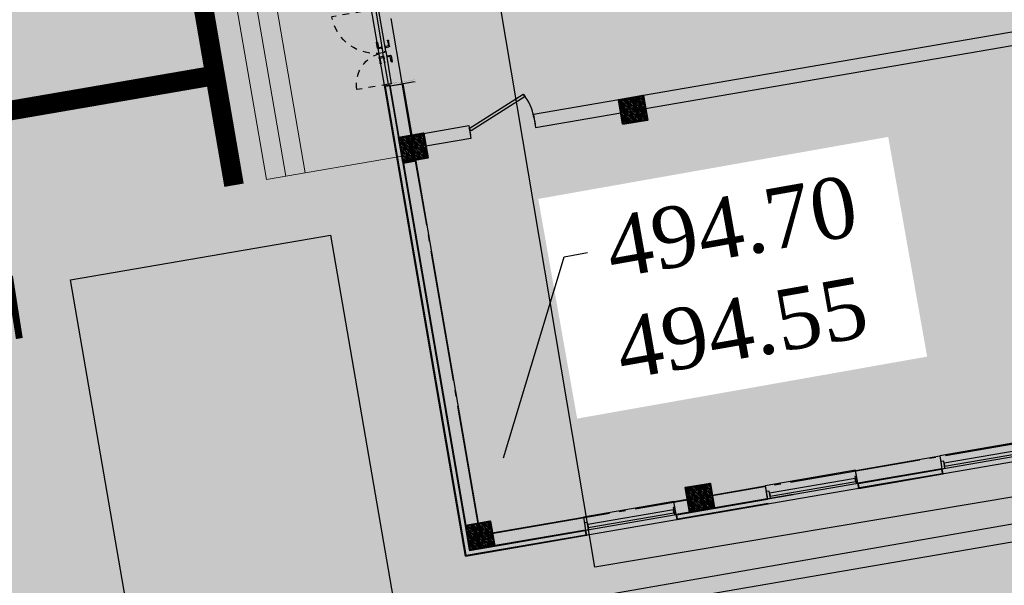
# Model space of a CAD drawing. Extents: x 0 to 667088, y 0 to 6446.
# Tile 41 of 256: x 2153 to 2168, y 276 to 284. Entities that reach past the tile are written whole.
import ezdxf
from ezdxf import colors
from ezdxf.entities.mleader import LeaderData, LeaderLine
from ezdxf.math import Vec2, Vec3

# ---------------------------------------------------------------- set-up
doc = ezdxf.new("R2010")
doc.units = 0
doc.header["$MEASUREMENT"] = 0
for name, pattern in [('Beruniy Xref$0$DASHED', [19.05, 12.7, -6.35]), ('CONTI', [0]), ('ГОСТ 2.303 5', [24, 20, -1.5, 1, -1.5])]:
    doc.linetypes.add(name, pattern=pattern)
for name, color, linetype in [('(002) Рамка', 7, 'Continuous'), ('NAD_M0', 7, 'CONTI'), ('STR_L0', 6, 'CONTI'), ('ZAPSK0', 250, 'CONTI'), ('стен', 7, 'Continuous')]:
    doc.layers.add(name, color=color, linetype=linetype)
for name, color, linetype, lineweight in [('rrr', 5, 'Continuous', 18), ('сплошная толстая', 7, 'Continuous', 40), ('Толстая', 174, 'Continuous', 35), ('Утеплитель', 204, 'Continuous', 13)]:
    doc.layers.add(name, color=color, linetype=linetype, lineweight=lineweight)
doc.styles.add('SHRFT', font='TXT', dxfattribs={"width": 0.75})
doc.styles.get("Standard").update_dxf_attribs({"font": 'times.ttf'})

# ---------------------------------------------------------------- blocks, each defined once
blk = doc.blocks.new('rhy')
at = {"layer": 'STR_L0', "color": 0}
blk.add_lwpolyline([(1338.71116, 323.17), (1346.14116, 278.78), (1339.24116, 277.11), (1340.22116, 270.81), (1430.27116, 286.52), (1424.40116, 321.82), (1415.15116, 320.21), (1418.31116, 301.14), (1376.68116, 293.55), (1373.13116, 312.37), (1363.67116, 310.62), (1367.40116, 288.7), (1354.48116, 286.43), (1348.26116, 324.79), (1338.71116, 323.17)], dxfattribs=at)
at = {"layer": 'ZAPSK0', "color": 1, "lineweight": 30}
blk.add_lwpolyline([(1364.57876, 291.54673), (1421.58031, 301.1208), (1424.19745, 285.53906), (1367.19589, 275.96499)], close=True, dxfattribs=at)
at = {"layer": 'NAD_M0', "color": 7, "style": 'SHRFT', "width": 0.75}
blk.add_text('Укув биноси', height=1.25, rotation=9, dxfattribs=at).set_placement((1351.53116, 278.36))
blk = doc.blocks.new('*U22')
at = {"color": 0, "linetype": 'Beruniy Xref$0$DASHED'}
for p, q in [((-193.5, 22.5), (-193.5, 105.5)), ((-50.5, 22.5), (-50.5, 82.5))]:
    blk.add_line(p, q, dxfattribs=at)
at = {"color": 0}
for p, q in [((-197, 20), (-197, -26.8)), ((-121, 31.3), (-131.5, 31.3)), ((-131.5, 29.3), (-122, 29.3)), ((-122.5, 22.5), (-122.5, 23.5)), ((-122.5, 23.5), (-118.5, 23.5)), ((-118.5, 22.5), (-122.5, 22.5)), ((-122, 23.6), (-122, 23.5)), ((-121.5, 28.8), (-121.5, 24.1)), ((-119.5, 24.1), (-121.5, 24.1)), ((-119.5, 24.1), (-119.5, 29.8)), ((-119, 23.5), (-119, 23.6)), ((-118.5, 23.5), (-118.5, 22.5)), ((-112.5, 19.8), (-110.5, 19.8)), ((-112.5, 19.8), (-112.5, 17)), ((-110.5, 19.8), (-110.5, 22.5)), ((-100.5, 23.5), (-104.5, 23.5)), ((-104.5, 23.5), (-104.5, 22.5)), ((-104.5, 22.5), (-100.5, 22.5)), ((-104, 23.5), (-104, 23.6)), ((-103.5, 24.1), (-103.5, 29.8)), ((-103.5, 24.1), (-101.5, 24.1)), ((-102.5, 22.5), (-98.5, 22.5)), ((-102, 31.3), (-91.5, 31.3)), ((-101.5, 28.8), (-101.5, 24.1)), ((-91.5, 29.3), (-101, 29.3)), ((-101, 23.6), (-101, 23.5)), ((-100.5, 22.5), (-100.5, 23.5)), ((-95.5, 22.5), (-91.5, 22.5)), ((-47, 20), (-47, -26.8)), ((-131.5, 10.2), (-122, 10.2)), ((-121, 8.2), (-131.5, 8.2)), ((-122.5, 17), (-122.5, 16)), ((-122.5, 16), (-118.5, 16)), ((-122, 15.9), (-122, 16)), ((-121.5, 10.7), (-121.5, 15.4)), ((-119.5, 15.4), (-121.5, 15.4)), ((-119.5, 15.4), (-119.5, 9.7)), ((-119, 16), (-119, 15.9)), ((-118.5, 16), (-118.5, 17)), ((-104.5, 16), (-104.5, 17)), ((-100.5, 16), (-104.5, 16)), ((-104, 16), (-104, 15.9)), ((-103.5, 15.4), (-103.5, 9.7)), ((-103.5, 15.4), (-101.5, 15.4)), ((-102, 8.2), (-91.5, 8.2)), ((-101.5, 10.7), (-101.5, 15.4)), ((-101, 15.9), (-101, 16)), ((-91.5, 10.2), (-101, 10.2)), ((-100.5, 17), (-100.5, 16))]:
    blk.add_line(p, q, dxfattribs=at)
at = {"color": 0, "const_width": 0.2}
for points in [[(-199.5, 20), (-199.5, 22.5), (-194.5, 22.5), (-194.5, 16), (-192.5, 16), (-192.5, 7)], [(-44.5, 20), (-44.5, 22.5), (-49.5, 22.5), (-49.5, 16), (-51.5, 16), (-51.5, 7)], [(-193.5, 15), (-193.5, -29.3), (-199.5, -29.3), (-199.5, -26.8)], [(-50.5, 15), (-50.5, -29.3), (-44.5, -29.3), (-44.5, -26.8)]]:
    blk.add_lwpolyline(points, dxfattribs=at)
at = {"color": 0}
for points in [[(-193.5, 17), (-193.5, 22.5), (-110.5, 22.5)], [(-50.5, 17), (-50.5, 22.5), (-110.5, 22.5)], [(-112.5, 17), (-193.5, 17)], [(-112.5, 17), (-50.5, 17)]]:
    blk.add_lwpolyline(points, dxfattribs=at)
at = {"color": 0, "linetype": 'Beruniy Xref$0$DASHED'}
for centre, radius, start, end in [((-193.5, 22.5), 83, 0, 90), ((-50.5, 22.5), 60, 90, 180)]:
    blk.add_arc(centre, radius, start, end, dxfattribs=at)
at = {"color": 0}
for centre, radius, start, end in [((-131.5, 30.3), 1, 90, 270), ((-122, 28.8), 0.5, 0, 90), ((-121.5, 23.6), 0.5, 90, 180), ((-121, 29.8), 1.5, 0, 90), ((-119.5, 23.6), 0.5, 0, 90), ((-103.5, 23.6), 0.5, 90, 180), ((-102, 29.8), 1.5, 90, 180), ((-101, 28.8), 0.5, 90, 180), ((-101.5, 23.6), 0.5, 0, 90), ((-91.5, 30.3), 1, 270, 90), ((-131.5, 9.2), 1, 90, 270), ((-121.5, 15.9), 0.5, 180, 270), ((-122, 10.7), 0.5, 270, 0), ((-121, 9.7), 1.5, 270, 0), ((-119.5, 15.9), 0.5, 270, 0), ((-103.5, 15.9), 0.5, 180, 270), ((-102, 9.7), 1.5, 180, 270), ((-101.5, 15.9), 0.5, 270, 0), ((-101, 10.7), 0.5, 180, 270), ((-91.5, 9.2), 1, 270, 90)]:
    blk.add_arc(centre, radius, start, end, dxfattribs=at)
blk = doc.blocks.new('*U34')
for p, q in [((0, 0), (0, -100)), ((1000, 0), (1000, -100))]:
    blk.add_line(p, q)
blk.add_lwpolyline([(0, 0), (900, 375), (921, 337), (22, -38)], close=True)
blk.add_arc((250, 0), 750, 0, 30)
blk = doc.blocks.new('A$C04BF76B1')
at = {"color": 5}
for points in [[(-1305, 430), (-1305, 319), (-1352, 319), (-1352, 430)], [(-1352, 430), (48, 430), (48, 230), (-1352, 230)], [(20, 398), (20, 351), (-1305, 351), (-1305, 398)], [(48, 430), (48, 319), (20, 319), (20, 430)]]:
    blk.add_lwpolyline(points, close=True, dxfattribs=at)
blk = doc.blocks.new('A$Cda22a00f')
at = {"layer": 'rrr'}
h = blk.add_hatch(dxfattribs=at)
h.set_pattern_fill('ANSI36', color=256, scale=5, angle=-90)
h.set_pattern_definition([(315, (-225876.074, 1567534.167), (30.86963042, -8.41899011), [39.6875, -7.9375, 0, -7.9375])])
h.paths.add_polyline_path([(12294, 19580), (12294, 19200), (11914, 19200), (11914, 19580)])
h = blk.add_hatch(dxfattribs=at)
h.set_pattern_fill('ANSI36', color=256, scale=5, angle=-90)
h.set_pattern_definition([(315, (-222476.074, 1567534.167), (30.86963042, -8.41899011), [39.6875, -7.9375, 0, -7.9375])])
h.paths.add_polyline_path([(15694, 19580), (15694, 19200), (15314, 19200), (15314, 19580)])
h = blk.add_hatch(dxfattribs=at)
h.set_pattern_fill('ANSI36', color=256, scale=5, angle=-90)
h.set_pattern_definition([(315, (-225876.074, 1561534.167), (30.86963042, -8.41899011), [39.6875, -7.9375, 0, -7.9375])])
h.paths.add_polyline_path([(12294, 13580), (12294, 13200), (11914, 13200), (11914, 13580)])
h = blk.add_hatch(dxfattribs=at)
h.set_pattern_fill('ANSI36', color=256, scale=5, angle=-90)
h.set_pattern_definition([(315, (-222476.074, 1561534.167), (30.86963042, -8.41899011), [39.6875, -7.9375, 0, -7.9375])])
h.paths.add_polyline_path([(15694, 13580), (15694, 13200), (15314, 13200), (15314, 13580)])
at = {"lineweight": 30}
for points in [[(8394, 19582), (9694, 19582), (9694, 19382), (8394, 19382)], [(11094, 19582), (11914, 19582), (11914, 19382), (11094, 19382)], [(12294, 19580), (12504, 19580), (12504, 19380), (12294, 19380)], [(13904, 19580), (15314, 19580), (15314, 19380), (13904, 19380)], [(15694, 19200), (15494, 19200), (15494, 13600), (15694, 13600)], [(6094, 13201), (11914, 13201), (11914, 13401), (6094, 13401)], [(13614, 13401), (12294, 13401), (12294, 13201), (13614, 13201)], [(14614, 13401), (15314, 13401), (15314, 13201), (14614, 13201)], [(15694, 12402), (15494, 12402), (15494, 13202), (15694, 13202)]]:
    blk.add_lwpolyline(points, close=True, dxfattribs=at)
at = {"color": 1, "linetype": 'ГОСТ 2.303 5', "lineweight": 25, "ltscale": 100}
blk.add_lwpolyline([(15504, 19390), (-50975, 19390)], dxfattribs=at)
at = {"linetype": 'ГОСТ 2.303 5', "lineweight": 25, "ltscale": 100}
for points in [[(15504, 19390), (15504, 13390)], [(15504, 13390), (15504, 10190)]]:
    blk.add_lwpolyline(points, dxfattribs=at)
at = {"layer": 'сплошная толстая', "lineweight": 0}
for p, q in [((15694, 13490), (17794, 13490)), ((17194, 13490), (17194, 10090)), ((17494, 13490), (17494, 10090)), ((17794, 13490), (17794, 10090))]:
    blk.add_line(p, q, dxfattribs=at)
at = {"layer": 'Толстая', "lineweight": 40}
for points in [[(12294, 19580), (12294, 19200), (11914, 19200), (11914, 19580)], [(15694, 19580), (15694, 19200), (15314, 19200), (15314, 19580)], [(12294, 13580), (12294, 13200), (11914, 13200), (11914, 13580)], [(15694, 13580), (15694, 13200), (15314, 13200), (15314, 13580)]]:
    blk.add_lwpolyline(points, close=True, dxfattribs=at)
at = {"layer": 'Утеплитель', "lineweight": 0, "ltscale": 0.5}
for points in [[(11094, 19660), (15774, 19660), (15774, 3920), (-48366, 3920), (-48366, 19660), (-18506, 19660)], [(11094, 19590), (12494, 19590), (12494, 19650), (11094, 19650)]]:
    blk.add_lwpolyline(points, dxfattribs=at)
at = {"layer": 'Утеплитель', "lineweight": 35, "ltscale": 0.5}
blk.add_lwpolyline([(9694, 19580), (9694, 19660), (8394, 19660), (8394, 19580)], close=True, dxfattribs=at)
for points in [[(9694, 19580), (8394, 19580)], [(12504, 19580), (10694, 19580)], [(11094, 19580), (12504, 19580), (12504, 19660), (11094, 19660)], [(15694, 12390), (15774, 12390), (15774, 19660), (13904, 19660), (13904, 19580), (15694, 19580), (15694, 12390), (15694, 19580), (13904, 19580)]]:
    blk.add_lwpolyline(points, dxfattribs=at)
at = {"layer": 'Утеплитель', "lineweight": 0, "ltscale": 0.5}
for points in [[(9684, 19590), (9684, 19650), (8404, 19650), (8404, 19590)], [(13914, 19590), (15704, 19590), (15704, 12400), (15764, 12400), (15764, 19650), (13914, 19650)]]:
    blk.add_lwpolyline(points, close=True, dxfattribs=at)
at = {"lineweight": 15, "xscale": -1}
for p in [(7042, 19150), (9742, 19150), (12552, 19150)]:
    blk.add_blockref('A$C04BF76B1', p, dxfattribs=at)
at = {"rotation": 180}
blk.add_blockref('*U34', (14614, 13246), dxfattribs=at)
at = {"ltscale": 100, "xscale": -8.106666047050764, "yscale": 8.106666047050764, "zscale": 8.106666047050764, "rotation": 270}
blk.add_blockref('*U22', (15532, 12781), dxfattribs=at)

msp = doc.modelspace()

# ---------------------------------------------------------------- hatches: boundary and pattern name
at = {"layer": 'стен', "lineweight": 30}
h = msp.add_hatch(color=9, dxfattribs=at)
h.dxf.hatch_style = 1
h.paths.add_polyline_path([(2132.06646, 263.53566), (2304.22031, 293.15897), (2307.39587, 298.17225), (2275.9389, 411.34426), (2271.38255, 414.21088), (2110.21489, 385.46053), (2110.74174, 382.50715), (2130.20885, 385.97985), (2133.07789, 322.94683), (2126.86091, 321.89699), (2129.67122, 283.34183), (2129.76264, 282.83335), (2128.74319, 282.65006)])
h = msp.add_hatch(color=72, dxfattribs=at)
h.dxf.hatch_style = 1
h.paths.add_polyline_path([(2236.35722, 297.53264), (2232.51171, 296.87092), (2225.38685, 338.27658), (2232.47549, 339.49636), (2235.59941, 325.7717), (2231.24423, 324.9598)], flags=17)
edge = h.paths.add_edge_path()
edge.add_line((2192.49902, 303.34845), (2190.49239, 315.00985))
edge.add_arc((2193.44894, 315.51859), 3, 99.763532, 189.763532, ccw=False)
edge.add_line((2192.94019, 318.47514), (2220.86447, 323.2802))
edge.add_arc((2221.37321, 320.32365), 3, 9.763532, 99.763532, ccw=False)
edge.add_line((2224.32976, 320.8324), (2228.14886, 298.63793))
edge.add_line((2228.14886, 298.63793), (2222.30997, 297.63321))
edge.add_line((2222.30997, 297.63321), (2221.22972, 303.91097))
edge.add_line((2221.22972, 303.91097), (2198.84321, 300.05881))
edge.add_line((2198.84321, 300.05881), (2198.11552, 304.28776))
edge.add_line((2198.11552, 304.28776), (2192.49902, 303.34845))
h.paths.add_polyline_path([(2219.17512, 374.37562), (2235.90056, 378.03), (2234.95056, 383.9), (2243.57056, 385.09), (2243.42056, 386.05), (2249.96056, 387.02), (2249.74056, 388.31), (2254.09056, 388.95), (2253.56056, 392.21), (2267.85056, 394.75), (2272.41056, 368.37), (2273.08056, 362.18), (2253.38056, 357.65), (2251.39056, 370.03), (2237.59056, 367.94), (2236.12056, 376.24), (2219.55009, 372.19649), (2224.8781, 341.23313), (2231.7963, 342.42357), (2230.29963, 349.14426), (2276.34681, 359.79905), (2281.91299, 336.03113), (2248.27735, 328.26882), (2255.93033, 287.25138), (2298.6664, 294.82213), (2273.776, 388.86592), (2270.37529, 401.12409), (2248.95069, 399.11064), (2249.14705, 397.89738), (2216.28159, 391.19117)])
edge = h.paths.add_edge_path()
edge.add_line((2212.75056, 336.01), (2221.42617, 337.65662))
edge.add_line((2221.42617, 337.65662), (2213.11913, 385.98223))
edge.add_line((2213.11913, 385.98223), (2202.86948, 396.90689))
edge.add_line((2202.86948, 396.90689), (2130.99534, 383.44101))
edge.add_line((2130.99534, 383.44101), (2131.76187, 365.92572))
edge.add_line((2131.76187, 365.92572), (2141.47564, 366.47726))
edge.add_line((2141.47564, 366.47726), (2142.36577, 346.13791))
edge.add_line((2142.36577, 346.13791), (2145.6528, 327.03555))
edge.add_arc((2148.60934, 327.5443), 3, 189.763532, 283.405185)
edge.add_line((2149.30485, 324.62604), (2180.79056, 332.13))
edge.add_line((2180.79056, 332.13), (2180.39546, 334.82912))
edge.add_line((2180.39546, 334.82912), (2171.83511, 332.73728))
edge.add_line((2171.83511, 332.73728), (2172.05826, 331.51264))
edge.add_line((2172.05826, 331.51264), (2160.4719, 329.23971))
edge.add_line((2160.4719, 329.23971), (2157.36643, 344.87447))
edge.add_line((2157.36643, 344.87447), (2165.8048, 346.65326))
edge.add_line((2165.8048, 346.65326), (2159.56056, 357.71))
edge.add_line((2159.56056, 357.71), (2149.26056, 364))
edge.add_line((2149.26056, 364), (2145.54056, 363.11))
edge.add_line((2145.54056, 363.11), (2143.21056, 372.25))
edge.add_line((2143.21056, 372.25), (2154.29056, 374.95))
edge.add_line((2154.29056, 374.95), (2156.59056, 365.74))
edge.add_line((2156.59056, 365.74), (2166.28056, 347.93))
edge.add_line((2166.28056, 347.93), (2164.80056, 357.51))
edge.add_line((2164.80056, 357.51), (2211.59056, 365.04))
edge.add_line((2211.59056, 365.04), (2213.40056, 353.32))
edge.add_line((2213.40056, 353.32), (2209.90056, 352.75))
edge.add_line((2209.90056, 352.75), (2212.75056, 336.01))
h.paths.add_polyline_path([(2183.37056, 340.3), (2196.44056, 342.08), (2197.98056, 332.74), (2202.486, 333.38768), (2204.17179, 324.4666), (2186.54134, 321.43285)])
h.paths.add_polyline_path([(2183.36056, 344), (2182.63467, 348.51585), (2195.04056, 350.51), (2195.80056, 345.97)], flags=17)
edge = h.paths.add_edge_path()
edge.add_line((2152.77121, 285.66736), (2156.73298, 286.34907))
edge.add_line((2156.73298, 286.34907), (2155.65274, 292.62681))
edge.add_line((2155.65274, 292.62681), (2184.34111, 297.56336))
edge.add_line((2184.34111, 297.56336), (2183.60344, 301.85028))
edge.add_line((2183.60344, 301.85028), (2187.56873, 302.5163))
edge.add_line((2187.56873, 302.5163), (2185.56481, 314.16192))
edge.add_arc((2182.60826, 313.65317), 3, 9.763551, 99.763508)
edge.add_line((2182.09951, 316.60972), (2153.8637, 311.75107))
edge.add_line((2153.8637, 311.75107), (2153.25866, 315.2672))
edge.add_arc((2150.79487, 314.84325), 2.5, 9.763532, 99.763532)
edge.add_line((2150.37092, 317.30704), (2149.87816, 317.22225))
edge.add_arc((2150.30211, 314.75846), 2.5, 99.763532, 189.763532)
edge.add_line((2147.83832, 314.3345), (2152.77121, 285.66736))
h.paths.add_polyline_path([(2153.68696, 280.34557), (2157.64775, 281.02712), (2158.729, 274.74937), (2224.29461, 286.03154), (2223.21434, 292.30947), (2229.06461, 293.31615), (2230.89609, 282.6726), (2155.51844, 269.70202)])
edge = h.paths.add_edge_path()
edge.add_line((2145.17068, 271.27105), (2150.42526, 272.17523))
edge.add_line((2150.42526, 272.17523), (2151.08682, 268.33063))
edge.add_line((2151.08682, 268.33063), (2147.80327, 267.76561))
edge.add_arc((2147.46411, 269.73665), 2, 189.763532, 279.763532, ccw=False)
edge.add_line((2145.49307, 269.39748), (2145.17068, 271.27105))
edge = h.paths.add_edge_path()
edge.add_line((2128.74319, 282.65006), (2130.35227, 282.93937))
edge.add_line((2130.35227, 282.93937), (2128.17894, 312.76279))
edge.add_line((2128.17894, 312.76279), (2135.60195, 269.62452))
edge.add_line((2135.60195, 269.62452), (2141.22862, 270.59273))
edge.add_line((2141.22862, 270.59273), (2141.55101, 268.71915))
edge.add_arc((2139.57998, 268.37999), 2, -80.236468, 9.763532, ccw=False)
edge.add_line((2139.91914, 266.40896), (2131.80952, 265.0135))
edge.add_line((2131.80952, 265.0135), (2128.74319, 282.65006))
h.paths.add_polyline_path([(2150.14056, 364.21), (2155.63056, 365.51), (2159.65056, 358.51)], flags=17)
at = {"layer": 'стен', "lineweight": 30, "true_color": 0x991b1e}
h = msp.add_hatch(color=244, dxfattribs=at)
h.dxf.hatch_style = 1
h.paths.add_polyline_path([(2157.03886, 291.64769), (2220.24985, 302.52472), (2222.90753, 287.02086), (2159.70809, 276.13567)])
h.paths.add_polyline_path([(2156.84236, 306.17544), (2160.78442, 306.85377), (2160.27567, 309.81032), (2156.33361, 309.13199)])
h.paths.add_polyline_path([(2163.27968, 296.98328), (2163.62969, 295.01414), (2159.883, 294.36943), (2159.53299, 296.33857)], flags=17)
h.paths.add_polyline_path([(2136.24318, 354.89014), (2136.54924, 347.89683), (2132.55306, 347.72195), (2132.24701, 354.71525)])

# ---------------------------------------------------------------- linework, layer by layer
at = {"color": 5, "lineweight": 30}
msp.add_lwpolyline([(2153.68696, 280.34557), (2157.64775, 281.02712), (2158.729, 274.74937), (2224.29461, 286.03154), (2223.21434, 292.30947), (2229.06461, 293.31615), (2230.89609, 282.6726), (2155.51844, 269.70202)], close=True, dxfattribs=at)
at = {"color": 1, "lineweight": 30, "const_width": 0.3}
msp.add_lwpolyline([(2155.60168, 285.13971), (2156.17826, 281.78896)], dxfattribs=at)
at = {"color": 2, "lineweight": 30, "const_width": 0.3}
msp.add_lwpolyline([(2155.88997, 283.46431), (2151.25806, 282.66727)], dxfattribs=at)
at = {"layer": 'ZAPSK0', "color": 18, "lineweight": 30, "true_color": 0x000000}
msp.add_lwpolyline([(2157.03886, 291.64769), (2220.24985, 302.52472), (2222.90753, 287.02086), (2159.70809, 276.13567)], close=True, dxfattribs=at)

# ---------------------------------------------------------------- block references
at = {"layer": '(002) Рамка', "color": 0}
msp.add_blockref('rhy', (794.4794, 0), dxfattribs=at)
at = {"layer": 'ZAPSK0', "color": 5, "lineweight": 30, "xscale": 0.001, "yscale": 0.001, "zscale": 0.001, "rotation": 189.7635513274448}
msp.add_blockref('A$Cda22a00f', (2171.9197, 298.18592), dxfattribs=at)

# ---------------------------------------------------------------- next in the draw order: leaders
at = {"lineweight": 30, "ltscale": 3}
ml = msp.add_multileader_mtext('Standard', dxfattribs=at)
ml.set_content('{\\H0.66667x;\\C5; \\H1.5x;\\C1;494.70\\P}494.55', color=256)
ml.set_leader_properties(color=5)
ml.build(insert=Vec2(0, 0))
ml.multileader.update_dxf_attribs({"text_right_attachment_type": 6, "dogleg_length": 0.36, "arrow_head_size": 1.23693})
ctx = ml.context
ctx.base_point, ctx.char_height, ctx.arrow_head_size, ctx.landing_gap_size, ctx.plane_origin, ctx.plane_x_axis, ctx.plane_y_axis = Vec3(2161.56553, 280.76184), 0.9276947, 1.23693, 0.13915, Vec3(2130.80554, 267.64438), Vec3(0.98467582, 0.17439477), Vec3(-0.17439477, 0.98467582)
ctx.right_attachment, ctx.text_align_type = 6, 1
notes = []
notes.append((ctx, [(0, (1, 1, 0), (2161.21104, 280.69906), (0.98467582, 0.17439477), 0.36, [(0, [(2159.92839, 276.44755)], 0, [])])]))
ctx.mtext.insert, ctx.mtext.text_direction, ctx.mtext.rotation, ctx.mtext.width, ctx.mtext.alignment, ctx.mtext.flow_direction = Vec3(2163.56301, 281.59619), Vec3(0.98467582, 0.17439477), 0.17529108, 4.4897256, 2, 5
ctx.mtext.has_bg_fill, ctx.mtext.bg_color, ctx.mtext.bg_scale_factor, ctx.mtext.bg_transparency, ctx.mtext.use_window_bg_color = 1, -1027028792, 1.5, 0, 1
for ctx, leaders in notes:
    for number, flags, end, landing, length, lines in leaders:
        leader = LeaderData()
        leader.index, (leader.has_last_leader_line, leader.has_dogleg_vector, leader.attachment_direction) = number, flags
        leader.last_leader_point, leader.dogleg_vector, leader.dogleg_length = Vec3(end), Vec3(landing), length
        for number, points, colour, breaks in lines:
            line = LeaderLine()
            line.index, line.vertices, line.color, line.breaks = number, Vec3.list(points), colors.encode_raw_color(colour), breaks
            leader.lines.append(line)
        ctx.leaders.append(leader)

doc.saveas('drawing.dxf')
